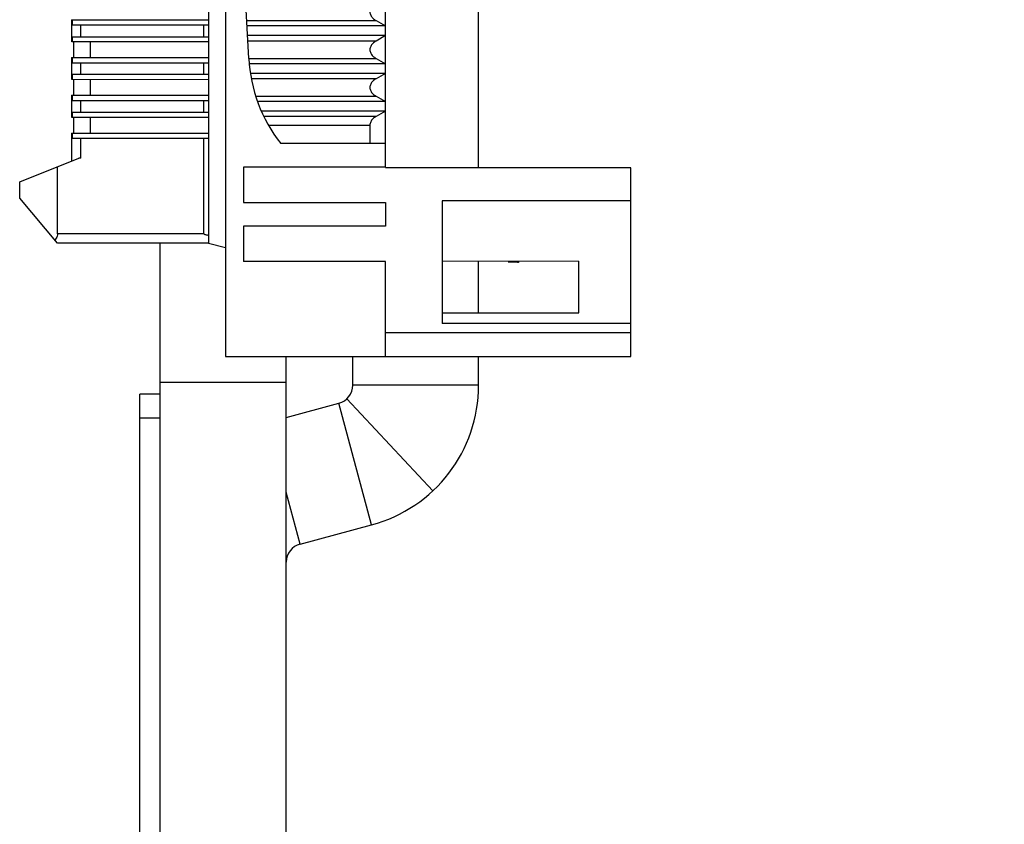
# Model space of a CAD drawing. Header units: inches. Extents: x 0.2 to 16.8, y 0.1 to 10.8.
# Tile 19 of 50: x 6.93 to 7.752, y 3.467 to 4.138. Entities that reach past the tile are written whole.
import ezdxf

# ---------------------------------------------------------------- set-up
doc = ezdxf.new("R2010")
doc.units = ezdxf.units.IN
doc.header["$LTSCALE"] = 0.935
doc.header["$MEASUREMENT"] = 0
doc.layers.get('0').update_dxf_attribs({"linetype": 'CONTINUOUS'})
doc.layers.add('DIMENSIONS', color=7, linetype='CONTINUOUS')
doc.styles.get("Standard").update_dxf_attribs({"font": 'txt', "width": 0.8})
doc.dimstyles.new('DIMSTYLE_2', dxfattribs={"dimtxt": 0.125, "dimasz": 0.18, "dimexe": 0.18, "dimexo": 0.0625, "dimgap": 0.09, "dimtad": 0, "dimtih": 1, "dimtoh": 1, "dimdec": 3, "dimzin": 4, "dimdsep": 46, "dimtxsty": 'STANDARD', "dimblk": '_FILLED', "dimblk1": '_FILLED', "dimblk2": '_FILLED', "dimcen": 0.09, "dimadec": 0, "dimazin": 0, "dimtp": 0.01, "dimtm": 0.01, "dimtfac": 1, "dimtdec": 3, "dimtofl": 0, "dimtmove": 0, "dimatfit": 3, "dimldrblk": '_FILLED', "dimfxl": 1, "dimtolj": 1, "dimtzin": 4, "dimarcsym": 0})

# ---------------------------------------------------------------- blocks, each defined once
blk = doc.blocks.new('_FILLED')
at = {"color": 0, "linetype": 'BYBLOCK'}
blk.add_solid([(0, 0), (-1, 0.1736), (-1, -0.1736)], dxfattribs=at)
blk = doc.blocks.new('*D12')
at = {"layer": 'DIMENSIONS', "color": 2, "linetype": 'CONTINUOUS'}
for p, q in [((7.21529, 7.87108), (8.31629, 7.87108)), ((8.19129, 7.87108), (8.19129, 5.36713)), ((8.19129, 2.80508), (8.19129, 5.11713)), ((7.21529, 2.80508), (8.31629, 2.80508))]:
    blk.add_line(p, q, dxfattribs=at)
at = {"layer": 'DIMENSIONS', "color": 2, "linetype": 'CONTINUOUS', "xscale": 0.18, "yscale": 0.18, "zscale": 0.18}
for p, rotation in [((8.19129, 7.87108), 90), ((8.19129, 2.80508), 270)]:
    blk.add_blockref('_FILLED', p, dxfattribs=dict(at, rotation=rotation))
at = {"layer": 'DIMENSIONS', "color": 2, "linetype": 'CONTINUOUS', "width": 0.8}
for s, p in [('[', (8.10379, 5.17963)), (']', (8.80379, 5.17963)), ('5.066', (7.47879, 5.17963)), ('128.68', (8.20379, 5.17963))]:
    blk.add_text(s, height=0.125, dxfattribs=at).set_placement(p)

msp = doc.modelspace()

# ---------------------------------------------------------------- linework, layer by layer
at = {"color": 7, "linetype": 'CONTINUOUS'}
for p, q in [((7.1023, 6.57401), (7.1021, 3.85747)), ((7.08812, 6.47966), (7.08793, 3.95182)), ((7.23557, 4.01553), (7.23575, 6.41592)), ((7.31338, 4.01494), (7.31338, 6.41651)), ((7.12159, 4.10616), (7.11708, 4.19227)), ((6.97377, 4.13839), (7.08794, 4.13838)), ((6.97377, 4.13839), (6.97377, 4.11988)), ((6.97461, 4.13406), (6.97461, 4.13839)), ((6.97461, 4.13406), (7.08794, 4.13405)), ((7.08401, 4.12421), (7.08401, 4.13405)), ((7.23558, 4.13314), (7.12018, 4.13315)), ((7.22782, 4.13763), (7.23558, 4.13314)), ((6.97461, 4.12421), (7.08794, 4.12421)), ((6.97461, 4.11988), (6.97461, 4.12421)), ((7.23558, 4.12509), (7.1206, 4.1251)), ((7.23558, 4.12509), (7.22782, 4.12061)), ((7.08794, 4.11988), (6.97386, 4.11988)), ((6.97574, 4.10689), (6.97574, 4.11989)), ((6.97377, 4.10689), (7.08794, 4.10688)), ((6.97377, 4.10689), (6.97377, 4.08839)), ((6.97461, 4.10256), (6.97461, 4.10689)), ((6.97461, 4.10256), (7.08794, 4.10255)), ((7.084, 4.09271), (7.084, 4.10255)), ((7.23558, 4.10165), (7.12191, 4.10166)), ((7.22782, 4.10613), (7.23558, 4.10165)), ((7.08794, 4.09271), (6.97461, 4.09272)), ((6.97461, 4.08839), (6.97461, 4.09272)), ((7.23558, 4.09359), (7.12355, 4.0936)), ((7.23558, 4.09359), (7.22781, 4.08911)), ((7.08794, 4.08838), (6.97386, 4.08839)), ((6.97573, 4.0754), (6.97574, 4.08839)), ((6.97377, 4.0754), (6.97376, 4.05689)), ((6.97377, 4.0754), (7.08794, 4.07539)), ((6.97461, 4.07106), (6.97461, 4.0754)), ((6.97461, 4.07106), (7.08794, 4.07106)), ((7.084, 4.06121), (7.084, 4.07106)), ((7.23558, 4.07015), (7.12957, 4.07016)), ((7.22781, 4.07463), (7.23558, 4.07015)), ((6.97461, 4.06122), (7.08794, 4.06121)), ((6.97461, 4.05689), (6.97461, 4.06122)), ((7.23558, 4.0621), (7.13211, 4.0621)), ((7.23558, 4.0621), (7.22781, 4.05761)), ((7.08794, 4.05688), (6.97386, 4.05689)), ((6.97573, 4.0439), (6.97573, 4.05689)), ((7.22262, 4.05038), (7.22262, 4.03522)), ((6.97376, 4.0439), (7.08794, 4.04389)), ((6.97376, 4.0439), (6.97376, 4.02047)), ((6.9746, 4.03957), (6.9746, 4.0439)), ((6.9746, 4.03957), (7.08794, 4.03956)), ((7.08399, 3.95984), (7.084, 4.03956)), ((7.23557, 4.03522), (7.14832, 4.03522)), ((6.93045, 4.00316), (6.97967, 4.02284)), ((6.96195, 3.95985), (6.96195, 4.01575)), ((7.23557, 4.01553), (7.11707, 4.01554)), ((7.11707, 4.01554), (7.11707, 3.98601)), ((7.4403, 4.01493), (7.23557, 4.01494)), ((7.44029, 3.85745), (7.4403, 4.01493)), ((6.93045, 3.98951), (6.93045, 4.00316)), ((6.96195, 3.95197), (6.93045, 3.98951)), ((7.11707, 3.98601), (7.23557, 3.986)), ((7.23557, 3.986), (7.23557, 3.96632)), ((7.4403, 3.98737), (7.28281, 3.98738)), ((7.28281, 3.98738), (7.28281, 3.88502)), ((7.11707, 3.96633), (7.11706, 3.9368)), ((7.23557, 3.96632), (7.11707, 3.96633)), ((7.08793, 3.95196), (6.96195, 3.95197)), ((7.04779, 2.80272), (7.04779, 3.95197)), ((7.1021, 3.94802), (7.08793, 3.95182)), ((7.23557, 3.93679), (7.11706, 3.9368)), ((7.23556, 3.85746), (7.23557, 3.93679)), ((7.28281, 3.93718), (7.39698, 3.93717)), ((7.31338, 3.89388), (7.31338, 3.93718)), ((7.3458, 3.9362), (7.33793, 3.9362)), ((7.39698, 3.89387), (7.39698, 3.93717)), ((7.28281, 3.89388), (7.39698, 3.89387)), ((7.44029, 3.88501), (7.28281, 3.88502)), ((7.44029, 3.87713), (7.23556, 3.87715)), ((7.1021, 3.85747), (7.44029, 3.85745)), ((7.15279, 2.80508), (7.15279, 3.85747)), ((7.20838, 3.83361), (7.20838, 3.85746)), ((7.31338, 3.83361), (7.31338, 3.85746)), ((7.04779, 3.83608), (7.15279, 3.83608)), ((7.04779, 3.82606), (7.03079, 3.82606)), ((7.03079, 2.81506), (7.03079, 3.82606)), ((7.15279, 3.80675), (7.19682, 3.81855)), ((7.16435, 3.70114), (7.224, 3.71712))]:
    msp.add_line(p, q, dxfattribs=at)
at = {"color": 9, "linetype": 'CONTINUOUS'}
for p, q in [((6.98142, 4.12421), (6.98142, 4.13406)), ((7.11994, 4.13763), (7.22782, 4.13763)), ((6.98952, 4.10689), (6.98952, 4.11988)), ((7.22782, 4.12061), (7.12083, 4.12061)), ((6.98142, 4.09272), (6.98142, 4.10256)), ((7.12159, 4.10614), (7.22782, 4.10613)), ((6.98951, 4.0754), (6.98952, 4.08839)), ((7.22781, 4.08911), (7.12425, 4.08912)), ((7.12788, 4.07464), (7.22781, 4.07463)), ((6.98141, 4.06122), (6.98141, 4.07106)), ((6.98951, 4.0439), (6.98951, 4.05689)), ((7.22781, 4.05761), (7.1342, 4.05762)), ((7.13869, 4.05038), (7.22262, 4.05038)), ((6.98141, 4.02284), (6.98141, 4.03957)), ((7.08399, 3.95984), (6.96195, 3.95985)), ((7.31338, 3.83361), (7.20838, 3.83361)), ((7.20345, 3.82223), (7.27525, 3.74561)), ((7.224, 3.71712), (7.19682, 3.81855)), ((7.04779, 3.80606), (7.03079, 3.80606)), ((7.16435, 3.70114), (7.15279, 3.74429))]:
    msp.add_line(p, q, dxfattribs=at)
at = {"color": 7, "linetype": 'CONTINUOUS'}
for centre, radius, start, end in [((7.24642, 4.11269), 0.125, 182.99574, 218.29983), ((7.3458, 3.93817), 0.00197, 269.99574, 309.99574), ((7.19278, 3.83361), 0.0156, 285, 360), ((7.19278, 3.83361), 0.1206, 285, 360), ((7.16839, 3.68607), 0.0156, 105, 180)]:
    msp.add_arc(centre, radius, start, end, dxfattribs=at)
for points, knots in [([(7.22263, 4.14486), (7.22263, 4.14391), (7.22315, 4.1419), (7.22511, 4.13943), (7.22686, 4.13818), (7.22782, 4.13763)], [0, 0, 0, 0, 0.309246, 0.642899, 1, 1, 1, 1]), ([(7.22782, 4.12061), (7.22686, 4.12005), (7.2251, 4.1188), (7.22314, 4.11633), (7.22262, 4.11432), (7.22262, 4.11337)], [0, 0, 0, 0, 0.357102, 0.690755, 1, 1, 1, 1]), ([(7.22262, 4.11337), (7.22262, 4.11241), (7.22314, 4.1104), (7.2251, 4.10794), (7.22686, 4.10668), (7.22782, 4.10613)], [0, 0, 0, 0, 0.309248, 0.6429, 1, 1, 1, 1]), ([(7.22781, 4.08911), (7.22686, 4.08856), (7.2251, 4.0873), (7.22314, 4.08484), (7.22262, 4.08283), (7.22262, 4.08187)], [0, 0, 0, 0, 0.357102, 0.690755, 1, 1, 1, 1]), ([(7.22262, 4.08187), (7.22262, 4.08092), (7.22314, 4.07891), (7.2251, 4.07644), (7.22686, 4.07519), (7.22781, 4.07463)], [0, 0, 0, 0, 0.309248, 0.6429, 1, 1, 1, 1]), ([(7.22781, 4.05761), (7.22686, 4.05706), (7.2251, 4.05581), (7.22314, 4.05334), (7.22262, 4.05133), (7.22262, 4.05038)], [0, 0, 0, 0, 0.357103, 0.690757, 1, 1, 1, 1]), ([(6.98141, 4.02284), (6.98121, 4.02284), (6.98082, 4.02284), (6.98024, 4.02284), (6.97986, 4.02284), (6.97967, 4.02284)], [0, 0, 0, 0, 0.337896, 0.672129, 1, 1, 1, 1]), ([(6.96195, 3.95985), (6.96195, 3.95921), (6.96177, 3.95792), (6.96099, 3.95612), (6.96018, 3.95508), (6.95972, 3.95462)], [0, 0, 0, 0, 0.327113, 0.663406, 1, 1, 1, 1]), ([(7.08793, 3.9585), (7.08769, 3.95855), (7.08721, 3.95863), (7.08653, 3.95876), (7.08589, 3.95891), (7.0853, 3.95906), (7.08477, 3.95924), (7.08428, 3.95942), (7.08406, 3.9597), (7.08399, 3.95984)], [0, 0, 0, 0, 0.175535, 0.339454, 0.492412, 0.634976, 0.767564, 0.890385, 1, 1, 1, 1])]:
    msp.add_open_spline(points, degree=3, knots=knots, dxfattribs=at)

# ---------------------------------------------------------------- dimensions: what is measured, and where the dimension line sits
at = {"layer": 'DIMENSIONS', "color": 2, "linetype": 'CONTINUOUS'}
dim = msp.add_linear_dim(base=(8.19129, 2.80508), p1=(7.21529, 7.87108), p2=(7.21529, 2.80508), angle=270, dimstyle='DIMSTYLE_2', dxfattribs=at)
dim.commit()
dim.dimension.update_dxf_attribs({"geometry": '*D12', "text_midpoint": (8.19129, 5.24213), "dimtype": 160})

doc.saveas('drawing.dxf')
